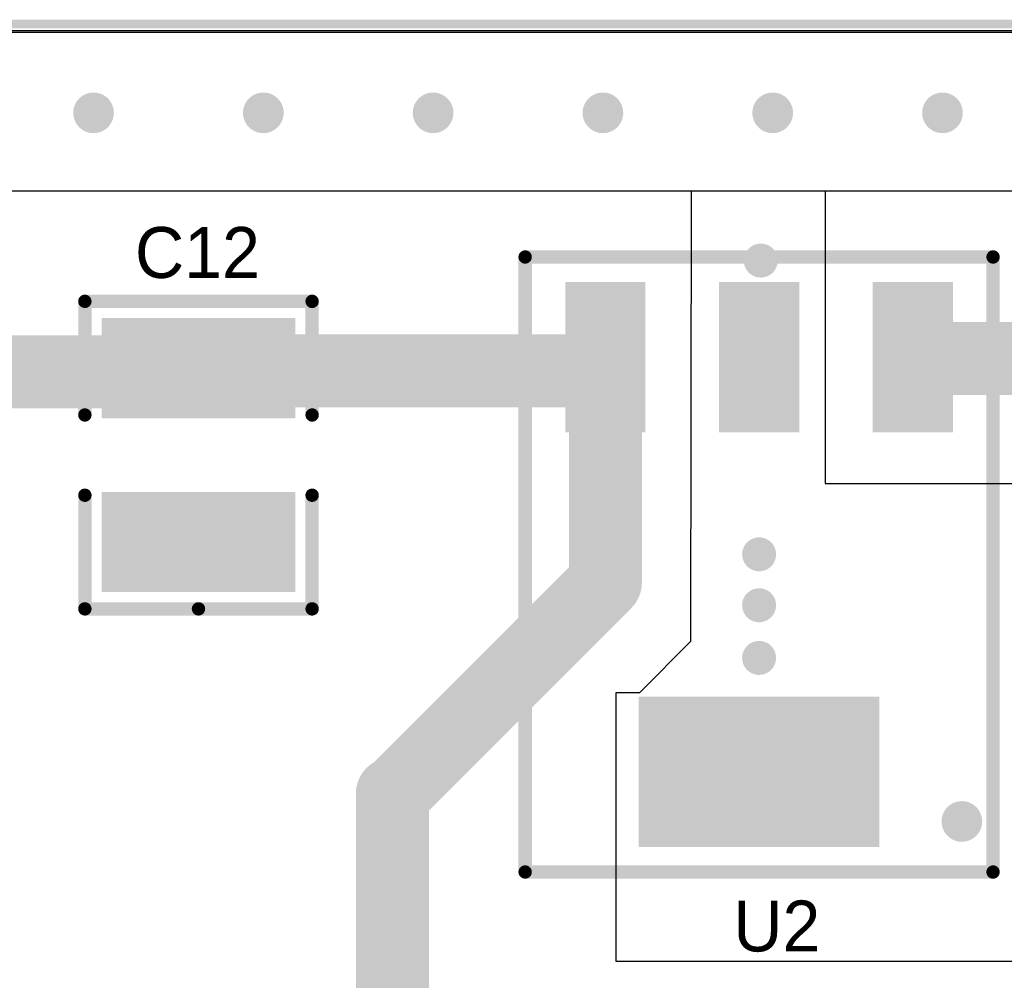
# Model space of a CAD drawing. Extents: x 1.01 to 3.14, y 1 to 2.11.
# Tile 3 of 6: x 1.91 to 2.49, y 1.54 to 2.11. Entities that reach past the tile are written whole.
import ezdxf

# ---------------------------------------------------------------- set-up
doc = ezdxf.new("R2010")
doc.units = 0
doc.header["$MEASUREMENT"] = 0
doc.layers.get('0').update_dxf_attribs({"linetype": 'CONTINUOUS'})
for name, color, linetype in [('BOTTOMLAYER', 5, 'CONTINUOUS'), ('BOTTOMSOLDER', 6, 'CONTINUOUS'), ('MECHANICAL1', 6, 'CONTINUOUS'), ('MULTILAYER', 9, 'CONTINUOUS'), ('TOPLAYER', 1, 'CONTINUOUS'), ('TOPOVERLAY', 2, 'CONTINUOUS'), ('TOPPASTE', 8, 'CONTINUOUS'), ('TOPSOLDER', 216, 'CONTINUOUS'), ('VIAHOLELAYER', 16, 'CONTINUOUS')]:
    doc.layers.add(name, color=color, linetype=linetype)

# ---------------------------------------------------------------- blocks, each defined once
blk = doc.blocks.new('SOT_223_1')
at = {"layer": 'TOPLAYER'}
for points in [[(-0.0688975, 0.0797241), (0.0688975, 0.0797241), (-0.0688975, 0.1643701), (0.0688975, 0.1643701)], [(-0.1122045, -0.1643705), (-0.0688975, -0.1643705), (-0.1122045, -0.0797245), (-0.0688975, -0.0797245)], [(-0.0216535, -0.1643705), (0.0216535, -0.1643705), (-0.0216535, -0.0797245), (0.0216535, -0.0797245)], [(0.0688975, -0.1643705), (0.1122045, -0.1643705), (0.0688975, -0.0797245), (0.1122045, -0.0797245)]]:
    blk.add_solid(points, dxfattribs=at)
at = {"layer": 'TOPOVERLAY', "const_width": 0.007874}
for points in [[(0.137795, 0.1811025), (-0.137795, 0.1811025)], [(-0.1377949, 0.1811024), (-0.1377949, -0.1811024)], [(0.137795, 0.1811025), (0.137795, -0.1811025)], [(0.137795, -0.1811025), (-0.137795, -0.1811025)]]:
    blk.add_lwpolyline(points, dxfattribs=at)
at = {"layer": 'TOPOVERLAY'}
for points, const_width in [([(-0.1397635, 0.1811025, 1), (-0.1358265, 0.1811025, 1)], 0.003937), ([(-0.1397634, 0.1811024, 1), (-0.1358264, 0.1811024, 1)], 0.003937), ([(0.1358265, 0.1811025, 1), (0.1397635, 0.1811025, 1)], 0.003937), ([(0.1358265, 0.1811025, 1), (0.1397635, 0.1811025, 1)], 0.003937), ([(-0.1584642, -0.1220475, 1), (-0.1683068, -0.1220475, 1)], 0.0098425), ([(-0.1707674, -0.1220475, 1), (-0.1658462, -0.1220475, 1)], 0.0049212), ([(-0.1609248, -0.1220475, 1), (-0.1560036, -0.1220475, 1)], 0.0049212), ([(-0.1397635, -0.1811025, 1), (-0.1358265, -0.1811025, 1)], 0.003937), ([(-0.1397634, -0.1811024, 1), (-0.1358264, -0.1811024, 1)], 0.003937), ([(0.1358265, -0.1811025, 1), (0.1397635, -0.1811025, 1)], 0.003937), ([(0.1358265, -0.1811025, 1), (0.1397635, -0.1811025, 1)], 0.003937)]:
    blk.add_lwpolyline(points, format="xyb", close=True, dxfattribs=dict(at, const_width=const_width))
at = {"layer": 'TOPPASTE'}
for points in [[(-0.0688975, 0.0797241), (0.0688975, 0.0797241), (-0.0688975, 0.1643701), (0.0688975, 0.1643701)], [(-0.1122045, -0.1643705), (-0.0688975, -0.1643705), (-0.1122045, -0.0797245), (-0.0688975, -0.0797245)], [(-0.0216535, -0.1643705), (0.0216535, -0.1643705), (-0.0216535, -0.0797245), (0.0216535, -0.0797245)], [(0.0688975, -0.1643705), (0.1122045, -0.1643705), (0.0688975, -0.0797245), (0.1122045, -0.0797245)]]:
    blk.add_solid(points, dxfattribs=at)
at = {"layer": 'TOPSOLDER'}
for points in [[(-0.070866, 0.0777556), (0.070866, 0.0777556), (-0.070866, 0.1663386), (0.070866, 0.1663386)], [(-0.114173, -0.166339), (-0.066929, -0.166339), (-0.114173, -0.077756), (-0.066929, -0.077756)], [(-0.023622, -0.166339), (0.023622, -0.166339), (-0.023622, -0.077756), (0.023622, -0.077756)], [(0.066929, -0.166339), (0.114173, -0.166339), (0.066929, -0.077756), (0.114173, -0.077756)]]:
    blk.add_solid(points, dxfattribs=at)
blk = doc.blocks.new('CC3528_47')
at = {"layer": 'TOPLAYER'}
for points in [[(-0.0787401, -0.0551181), (-0.0236221, -0.0551181), (-0.0787401, 0.0551181), (-0.0236221, 0.0551181)], [(0.0236221, -0.0551181), (0.0787401, -0.0551181), (0.0236221, 0.0551181), (0.0787401, 0.0551181)]]:
    blk.add_solid(points, dxfattribs=at)
at = {"layer": 'TOPOVERLAY', "const_width": 0.007874}
for points in [[(-0.090551, 0.066929), (-0.023622, 0.0669291)], [(-0.090551, -0.066929), (-0.090551, 0.066929)], [(0.0905512, 0.0669291), (0.023622, 0.0669291)], [(0.0905512, 0), (0.0905512, 0.0669291)], [(0.090551, -0.066929), (0.0905512, 0)], [(-0.023622, -0.0669291), (-0.090551, -0.066929)], [(0.023622, -0.0669291), (0.090551, -0.066929)]]:
    blk.add_lwpolyline(points, dxfattribs=at)
at = {"layer": 'TOPOVERLAY', "const_width": 0.003937}
for points in [[(-0.0925195, 0.066929, 1), (-0.0885825, 0.066929, 1)], [(-0.0925195, 0.066929, 1), (-0.0885825, 0.066929, 1)], [(-0.0255905, 0.0669291, 1), (-0.0216535, 0.0669291, 1)], [(0.0216535, 0.0669291, 1), (0.0255905, 0.0669291, 1)], [(0.0885827, 0.0669291, 1), (0.0925197, 0.0669291, 1)], [(0.0885827, 0.0669291, 1), (0.0925197, 0.0669291, 1)], [(0.0885827, 0, 1), (0.0925197, 0, 1)], [(0.0885827, 0, 1), (0.0925197, 0, 1)], [(-0.0925195, -0.066929, 1), (-0.0885825, -0.066929, 1)], [(-0.0925195, -0.066929, 1), (-0.0885825, -0.066929, 1)], [(-0.0255905, -0.0669291, 1), (-0.0216535, -0.0669291, 1)], [(0.0216535, -0.0669291, 1), (0.0255905, -0.0669291, 1)], [(0.0885825, -0.066929, 1), (0.0925195, -0.066929, 1)], [(0.0885825, -0.066929, 1), (0.0925195, -0.066929, 1)]]:
    blk.add_lwpolyline(points, format="xyb", close=True, dxfattribs=at)
at = {"layer": 'TOPOVERLAY'}
for points in [[(-0.059052, 0.0707529), (-0.039367, 0.0707529), (-0.059052, 0.0787449), (-0.039367, 0.0787449)], [(-0.059052, -0.0787355), (-0.039367, -0.0787355), (-0.059052, -0.0699955), (-0.039367, -0.0699955)]]:
    blk.add_solid(points, dxfattribs=at)
at = {"layer": 'TOPPASTE'}
for points in [[(-0.0787401, -0.0551181), (-0.0236221, -0.0551181), (-0.0787401, 0.0551181), (-0.0236221, 0.0551181)], [(0.0236221, -0.0551181), (0.0787401, -0.0551181), (0.0236221, 0.0551181), (0.0787401, 0.0551181)]]:
    blk.add_solid(points, dxfattribs=at)
at = {"layer": 'TOPSOLDER'}
for points in [[(-0.0807086, -0.0570866), (-0.0216536, -0.0570866), (-0.0807086, 0.0570866), (-0.0216536, 0.0570866)], [(0.0216536, -0.0570866), (0.0807086, -0.0570866), (0.0216536, 0.0570866), (0.0807086, 0.0570866)]]:
    blk.add_solid(points, dxfattribs=at)

msp = doc.modelspace()

# ---------------------------------------------------------------- linework, layer by layer
at = {"layer": 'BOTTOMLAYER'}
msp.add_line((1.0167323, 2.1023622), (3.1338582, 2.1023622), dxfattribs=at)
at = {"layer": 'BOTTOMLAYER', "const_width": 0.01}
for points in [[(1.948937, 2.053937, 1), (1.958937, 2.053937, 1)], [(2.048937, 2.053937, 1), (2.058937, 2.053937, 1)], [(2.148937, 2.053937, 1), (2.158937, 2.053937, 1)], [(2.248937, 2.053937, 1), (2.258937, 2.053937, 1)], [(2.348937, 2.053937, 1), (2.358937, 2.053937, 1)], [(2.448937, 2.053937, 1), (2.458937, 2.053937, 1)], [(2.341937, 1.966937, 1), (2.351937, 1.966937, 1)], [(1.9812204, 1.8011811, 1), (1.9912204, 1.8011811, 1)], [(2.0402756, 1.8011811, 1), (2.0502756, 1.8011811, 1)], [(2.340937, 1.793937, 1), (2.350937, 1.793937, 1)], [(2.340937, 1.763937, 1), (2.350937, 1.763937, 1)], [(2.340937, 1.732937, 1), (2.350937, 1.732937, 1)], [(2.295937, 1.686937, 1), (2.305937, 1.686937, 1)], [(2.340937, 1.687937, 1), (2.350937, 1.687937, 1)], [(2.388937, 1.688937, 1), (2.398937, 1.688937, 1)], [(2.295937, 1.649937, 1), (2.305937, 1.649937, 1)], [(2.387937, 1.648937, 1), (2.397937, 1.648937, 1)], [(2.340937, 1.647937, 1), (2.350937, 1.647937, 1)], [(2.4603543, 1.6366141, 1), (2.4703543, 1.6366141, 1)]]:
    msp.add_lwpolyline(points, format="xyb", close=True, dxfattribs=at)
at = {"layer": 'BOTTOMSOLDER', "const_width": 0.0119685}
for points in [[(1.9479528, 2.053937, 1), (1.9599212, 2.053937, 1)], [(2.0479528, 2.053937, 1), (2.0599212, 2.053937, 1)], [(2.1479528, 2.053937, 1), (2.1599212, 2.053937, 1)], [(2.2479528, 2.053937, 1), (2.2599212, 2.053937, 1)], [(2.3479528, 2.053937, 1), (2.3599212, 2.053937, 1)], [(2.4479528, 2.053937, 1), (2.4599212, 2.053937, 1)], [(1.9802362, 1.8011811, 1), (1.9922046, 1.8011811, 1)], [(2.0392914, 1.8011811, 1), (2.0512598, 1.8011811, 1)], [(2.4593701, 1.6366141, 1), (2.4713385, 1.6366141, 1)]]:
    msp.add_lwpolyline(points, format="xyb", close=True, dxfattribs=at)
at = {"layer": 'MECHANICAL1', "const_width": 0.005}
msp.add_lwpolyline([(1.011811, 2.1062992), (3.1377953, 2.1062992)], dxfattribs=at)
at = {"layer": 'MULTILAYER', "const_width": 0.01}
for points in [[(1.948937, 2.053937, 1), (1.958937, 2.053937, 1)], [(2.048937, 2.053937, 1), (2.058937, 2.053937, 1)], [(2.148937, 2.053937, 1), (2.158937, 2.053937, 1)], [(2.248937, 2.053937, 1), (2.258937, 2.053937, 1)], [(2.348937, 2.053937, 1), (2.358937, 2.053937, 1)], [(2.448937, 2.053937, 1), (2.458937, 2.053937, 1)], [(2.341937, 1.966937, 1), (2.351937, 1.966937, 1)], [(1.9812204, 1.8011811, 1), (1.9912204, 1.8011811, 1)], [(2.0402756, 1.8011811, 1), (2.0502756, 1.8011811, 1)], [(2.340937, 1.793937, 1), (2.350937, 1.793937, 1)], [(2.340937, 1.763937, 1), (2.350937, 1.763937, 1)], [(2.340937, 1.732937, 1), (2.350937, 1.732937, 1)], [(2.295937, 1.686937, 1), (2.305937, 1.686937, 1)], [(2.340937, 1.687937, 1), (2.350937, 1.687937, 1)], [(2.388937, 1.688937, 1), (2.398937, 1.688937, 1)], [(2.295937, 1.649937, 1), (2.305937, 1.649937, 1)], [(2.387937, 1.648937, 1), (2.397937, 1.648937, 1)], [(2.340937, 1.647937, 1), (2.350937, 1.647937, 1)], [(2.4603543, 1.6366141, 1), (2.4703543, 1.6366141, 1)]]:
    msp.add_lwpolyline(points, format="xyb", close=True, dxfattribs=at)
at = {"layer": 'TOPLAYER'}
for p, q in [((1.0167323, 2.1013779), (3.132874, 2.1013779)), ((2.3061023, 2.007874), (1.0167323, 2.007874)), ((2.3057108, 1.7427187), (2.3061023, 2.007874)), ((2.7047244, 2.007874), (2.3848425, 2.007874)), ((2.3848425, 2.007874), (2.3848425, 1.8356299)), ((2.3848425, 1.8356299), (2.5068897, 1.8356299)), ((2.2755905, 1.7125984), (2.3057108, 1.7427187)), ((2.261811, 1.5541339), (2.261811, 1.7125984)), ((2.261811, 1.7125984), (2.2755905, 1.7125984)), ((2.6663386, 1.5541339), (2.261811, 1.5541339))]:
    msp.add_line(p, q, dxfattribs=at)
for points, const_width in [([(1.948937, 2.053937, 1), (1.958937, 2.053937, 1)], 0.01), ([(2.048937, 2.053937, 1), (2.058937, 2.053937, 1)], 0.01), ([(2.148937, 2.053937, 1), (2.158937, 2.053937, 1)], 0.01), ([(2.248937, 2.053937, 1), (2.258937, 2.053937, 1)], 0.01), ([(2.348937, 2.053937, 1), (2.358937, 2.053937, 1)], 0.01), ([(2.448937, 2.053937, 1), (2.458937, 2.053937, 1)], 0.01), ([(2.341937, 1.966937, 1), (2.351937, 1.966937, 1)], 0.01), ([(2.244636, 1.9099845, 1), (2.266136, 1.9099845, 1)], 0.0215), ([(2.425738, 1.9099845, 1), (2.447238, 1.9099845, 1)], 0.0215), ([(2.4263855, 1.909337, 1), (2.4478855, 1.909337, 1)], 0.0215), ([(2.4263855, 1.909337, 1), (2.4478855, 1.909337, 1)], 0.0215), ([(1.9984768, 1.901337, 1), (2.0199768, 1.901337, 1)], 0.0215), ([(1.9984768, 1.901337, 1), (2.0199768, 1.901337, 1)], 0.0215), ([(1.999187, 1.9020472, 1), (2.020687, 1.9020472, 1)], 0.0215), ([(1.999187, 1.9020472, 1), (2.020687, 1.9020472, 1)], 0.0215), ([(2.2366987, 1.9020472, 1), (2.2581987, 1.9020472, 1)], 0.0215), ([(2.2366987, 1.9020472, 1), (2.2581987, 1.9020472, 1)], 0.0215), ([(2.244636, 1.8679845, 1), (2.266136, 1.8679845, 1)], 0.0215), ([(1.9812204, 1.8011811, 1), (1.9912204, 1.8011811, 1)], 0.01), ([(2.0402756, 1.8011811, 1), (2.0502756, 1.8011811, 1)], 0.01), ([(2.340937, 1.793937, 1), (2.350937, 1.793937, 1)], 0.01), ([(2.244636, 1.777386, 1), (2.266136, 1.777386, 1)], 0.0215), ([(2.244636, 1.777386, 1), (2.266136, 1.777386, 1)], 0.0215), ([(2.340937, 1.763937, 1), (2.350937, 1.763937, 1)], 0.01), ([(2.340937, 1.732937, 1), (2.350937, 1.732937, 1)], 0.01), ([(2.295937, 1.686937, 1), (2.305937, 1.686937, 1)], 0.01), ([(2.340937, 1.687937, 1), (2.350937, 1.687937, 1)], 0.01), ([(2.388937, 1.688937, 1), (2.398937, 1.688937, 1)], 0.01), ([(2.119187, 1.652937, 1), (2.140687, 1.652937, 1)], 0.0215), ([(2.120187, 1.652937, 1), (2.141687, 1.652937, 1)], 0.0215), ([(2.295937, 1.649937, 1), (2.305937, 1.649937, 1)], 0.01), ([(2.387937, 1.648937, 1), (2.397937, 1.648937, 1)], 0.01), ([(2.340937, 1.647937, 1), (2.350937, 1.647937, 1)], 0.01), ([(2.4603543, 1.6366141, 1), (2.4703543, 1.6366141, 1)], 0.01)]:
    msp.add_lwpolyline(points, format="xyb", close=True, dxfattribs=dict(at, const_width=const_width))
at = {"layer": 'TOPLAYER', "const_width": 0.043}
for points in [[(2.2474487, 1.9020472), (2.255386, 1.9099845)], [(2.436488, 1.9099845), (2.4371355, 1.909337)], [(2.4371355, 1.909337), (2.5539369, 1.909337)], [(1.8759369, 1.901337), (2.0092268, 1.901337)], [(2.0092268, 1.901337), (2.009937, 1.9020472)], [(2.009937, 1.9020472), (2.2474487, 1.9020472)], [(2.255386, 1.777386), (2.255386, 1.8679845)], [(2.130937, 1.652937), (2.255386, 1.777386)], [(2.129937, 1.496937), (2.129937, 1.652937)]]:
    msp.add_lwpolyline(points, dxfattribs=at)
at = {"layer": 'TOPSOLDER'}
for p, q in [((1.0167323, 2.1013779), (3.132874, 2.1013779)), ((3.132874, 2.007874), (1.0167323, 2.007874))]:
    msp.add_line(p, q, dxfattribs=at)
at = {"layer": 'TOPSOLDER', "const_width": 0.0119685}
for points in [[(1.9479528, 2.053937, 1), (1.9599212, 2.053937, 1)], [(2.0479528, 2.053937, 1), (2.0599212, 2.053937, 1)], [(2.1479528, 2.053937, 1), (2.1599212, 2.053937, 1)], [(2.2479528, 2.053937, 1), (2.2599212, 2.053937, 1)], [(2.3479528, 2.053937, 1), (2.3599212, 2.053937, 1)], [(2.4479528, 2.053937, 1), (2.4599212, 2.053937, 1)], [(1.9802362, 1.8011811, 1), (1.9922046, 1.8011811, 1)], [(2.0392914, 1.8011811, 1), (2.0512598, 1.8011811, 1)], [(2.4593701, 1.6366141, 1), (2.4713385, 1.6366141, 1)]]:
    msp.add_lwpolyline(points, format="xyb", close=True, dxfattribs=at)
at = {"layer": 'VIAHOLELAYER', "const_width": 0.006}
for points in [[(1.950937, 2.053937, 1), (1.956937, 2.053937, 1)], [(2.050937, 2.053937, 1), (2.056937, 2.053937, 1)], [(2.150937, 2.053937, 1), (2.156937, 2.053937, 1)], [(2.250937, 2.053937, 1), (2.256937, 2.053937, 1)], [(2.350937, 2.053937, 1), (2.356937, 2.053937, 1)], [(2.450937, 2.053937, 1), (2.456937, 2.053937, 1)], [(2.343937, 1.966937, 1), (2.349937, 1.966937, 1)], [(1.9832204, 1.8011811, 1), (1.9892204, 1.8011811, 1)], [(2.0422756, 1.8011811, 1), (2.0482756, 1.8011811, 1)], [(2.342937, 1.793937, 1), (2.348937, 1.793937, 1)], [(2.342937, 1.763937, 1), (2.348937, 1.763937, 1)], [(2.342937, 1.732937, 1), (2.348937, 1.732937, 1)], [(2.342937, 1.687937, 1), (2.348937, 1.687937, 1)], [(2.390937, 1.688937, 1), (2.396937, 1.688937, 1)], [(2.297937, 1.686937, 1), (2.303937, 1.686937, 1)], [(2.297937, 1.649937, 1), (2.303937, 1.649937, 1)], [(2.342937, 1.647937, 1), (2.348937, 1.647937, 1)], [(2.389937, 1.648937, 1), (2.395937, 1.648937, 1)], [(2.4623543, 1.6366141, 1), (2.4683543, 1.6366141, 1)]]:
    msp.add_lwpolyline(points, format="xyb", close=True, dxfattribs=at)

# ---------------------------------------------------------------- block references
for name, p, rotation in [('SOT_223_1', (2.345937, 1.787937), 180), ('CC3528_47', (2.015748, 1.8523622), 270)]:
    msp.add_blockref(name, p, dxfattribs=dict(rotation=rotation))

# ---------------------------------------------------------------- texts
at = {"layer": 'TOPOVERLAY'}
for s, p in [('C12', (1.9783464, 1.9566929)), ('U2', (2.3307086, 1.5600394))]:
    msp.add_text(s, height=0.03, dxfattribs=at).set_placement(p)

doc.saveas('drawing.dxf')
